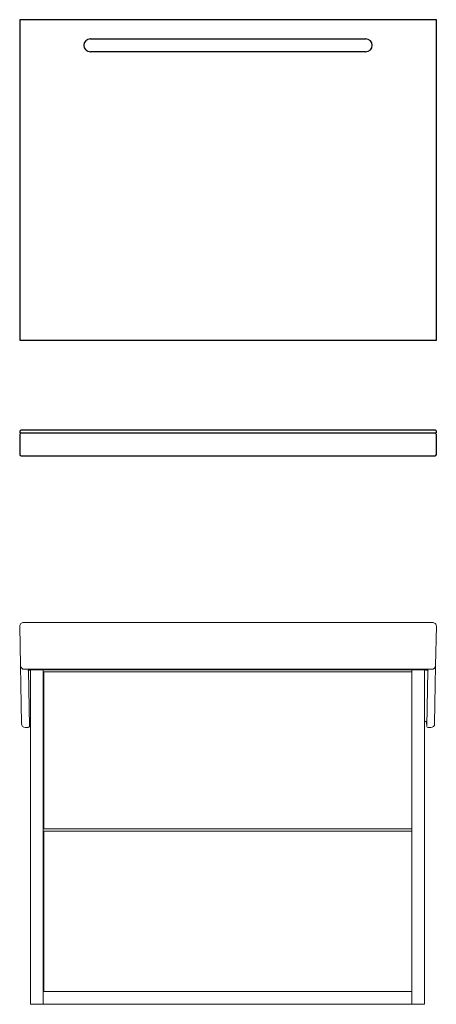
# Model space of a CAD drawing. Header units: millimetres. Extents: x -10.08 to -9.43, y -112.21 to -110.68.
import ezdxf

# ---------------------------------------------------------------- set-up
doc = ezdxf.new("R2010")
doc.units = ezdxf.units.MM
doc.layers.add('SANINDUSA', color=3, linetype='Continuous')

msp = doc.modelspace()

# ---------------------------------------------------------------- linework, layer by layer
at = {"layer": 'SANINDUSA'}
for p, q in [((-10.0789, -110.675), (-10.0789, -111.175)), ((-9.4289, -110.675), (-10.0789, -110.675)), ((-9.4289, -111.175), (-9.4289, -110.675)), ((-9.9689, -110.705), (-9.5389, -110.705)), ((-9.5389, -110.725), (-9.9689, -110.725)), ((-10.0789, -111.175), (-9.4289, -111.175)), ((-10.0774, -111.3153), (-10.0789, -111.3168)), ((-10.0789, -111.3168), (-10.0789, -111.3188)), ((-10.0774, -111.3203), (-10.0789, -111.3188)), ((-9.4304, -111.3153), (-10.0774, -111.3153)), ((-9.4304, -111.3203), (-10.0774, -111.3203)), ((-9.4289, -111.3168), (-9.4304, -111.3153)), ((-9.4289, -111.3188), (-9.4304, -111.3203)), ((-9.4289, -111.3188), (-9.4289, -111.3168)), ((-10.0789, -111.3223), (-10.0789, -111.3533)), ((-9.4289, -111.3533), (-9.4289, -111.3223)), ((-10.0769, -111.3553), (-9.4309, -111.3553))]:
    msp.add_line(p, q, dxfattribs=at)
at = {"layer": 'SANINDUSA', "linetype": 'Continuous', "lineweight": 15}
for p, q in [((-10.0777, -111.6827), (-10.0787, -111.6214)), ((-10.0727, -111.6153), (-9.4349, -111.6153)), ((-9.43, -111.6827), (-9.4289, -111.6214)), ((-10.0761, -111.7731), (-10.0777, -111.6827)), ((-9.436, -111.6885), (-10.0717, -111.6885)), ((-10.0653, -111.69), (-10.0638, -111.7776)), ((-10.0623, -112.2111), (-10.0623, -111.6896)), ((-10.0603, -111.6895), (-9.4474, -111.6895)), ((-10.0423, -111.6895), (-10.0423, -112.2111)), ((-9.4673, -112.2111), (-9.4673, -111.6895)), ((-9.4473, -111.6895), (-9.4473, -112.2111)), ((-9.4423, -111.69), (-9.4439, -111.7776)), ((-9.4316, -111.7731), (-9.43, -111.6827)), ((-10.0413, -111.6924), (-10.0413, -111.9374)), ((-9.4673, -111.6924), (-10.0413, -111.6924)), ((-10.07, -111.7794), (-10.0658, -111.7794)), ((-10.0638, -111.7776), (-10.0633, -111.7711)), ((-9.4473, -111.7692), (-9.4464, -111.7692)), ((-9.4439, -111.7776), (-9.4444, -111.7711)), ((-9.4419, -111.7794), (-9.4376, -111.7794)), ((-10.0413, -111.9374), (-9.4673, -111.9374)), ((-10.0413, -111.9412), (-10.0413, -112.1911)), ((-9.4673, -111.9412), (-10.0413, -111.9412)), ((-10.0413, -112.1911), (-9.4673, -112.1911)), ((-10.0423, -112.2111), (-10.0623, -112.2111)), ((-10.0423, -112.2111), (-9.4673, -112.2111)), ((-9.4473, -112.2111), (-9.4673, -112.2111))]:
    msp.add_line(p, q, dxfattribs=at)
at = {"layer": 'SANINDUSA', "linetype": 'Continuous', "lineweight": 15, "flags": 128}
for points in [[(-10.066, -111.6902), (-10.066, -111.6902), (-10.0658, -111.6901), (-10.0654, -111.69), (-10.0647, -111.6898), (-10.0638, -111.6897), (-10.0626, -111.6896), (-10.0626, -111.6896)], [(-10.0626, -111.6896), (-10.0612, -111.6895), (-10.0603, -111.6895)], [(-9.4474, -111.6895), (-9.4467, -111.6895), (-9.4453, -111.6896)], [(-9.4453, -111.6896), (-9.4453, -111.6896), (-9.4441, -111.6897), (-9.443, -111.6898), (-9.4423, -111.69), (-9.4418, -111.6901), (-9.4417, -111.6902), (-9.4417, -111.6902)], [(-10.0701, -111.7794), (-10.0701, -111.7794), (-10.07, -111.7794)], [(-9.4376, -111.7794), (-9.4376, -111.7794), (-9.4376, -111.7794)]]:
    msp.add_lwpolyline(points, dxfattribs=at)
at = {"layer": 'SANINDUSA'}
for centre, radius, start, end in [((-9.9689, -110.715), 0.01, 90, 270), ((-9.5389, -110.715), 0.01, 270, 90), ((-10.0769, -111.3223), 0.002, 90, 180), ((-9.4309, -111.3223), 0.002, 360, 90), ((-10.0769, -111.3533), 0.002, 180, 270), ((-9.4309, -111.3533), 0.002, 270, 360)]:
    msp.add_arc(centre, radius, start, end, dxfattribs=at)
at = {"layer": 'SANINDUSA', "linetype": 'Continuous', "lineweight": 15}
for centre, radius, start, end in [((-10.0727, -111.6213), 0.006, 90, 181), ((-9.4349, -111.6213), 0.006, 359, 90), ((-10.0717, -111.6825), 0.00594, 181.5457, 270.5794), ((-9.436, -111.6825), 0.00594, 269.4206, 358.4543), ((-10.0699, -111.7732), 0.00621, 178.8225, 268.0438), ((-10.0658, -111.7774), 0.002, 270.0254, 355.1073), ((-9.4465, -111.7713), 0.00204, 3.3778, 88.5192), ((-9.4419, -111.7774), 0.002, 184.8918, 269.9755), ((-9.4378, -111.7732), 0.00624, 272.2417, 0.892)]:
    msp.add_arc(centre, radius, start, end, dxfattribs=at)
msp.add_ellipse((-10.0613, -111.7713), major_axis=(-0.00004, 0.00219), ratio=0.911818, start_param=0.562652, end_param=1.46641, dxfattribs=at)

doc.saveas('drawing.dxf')
